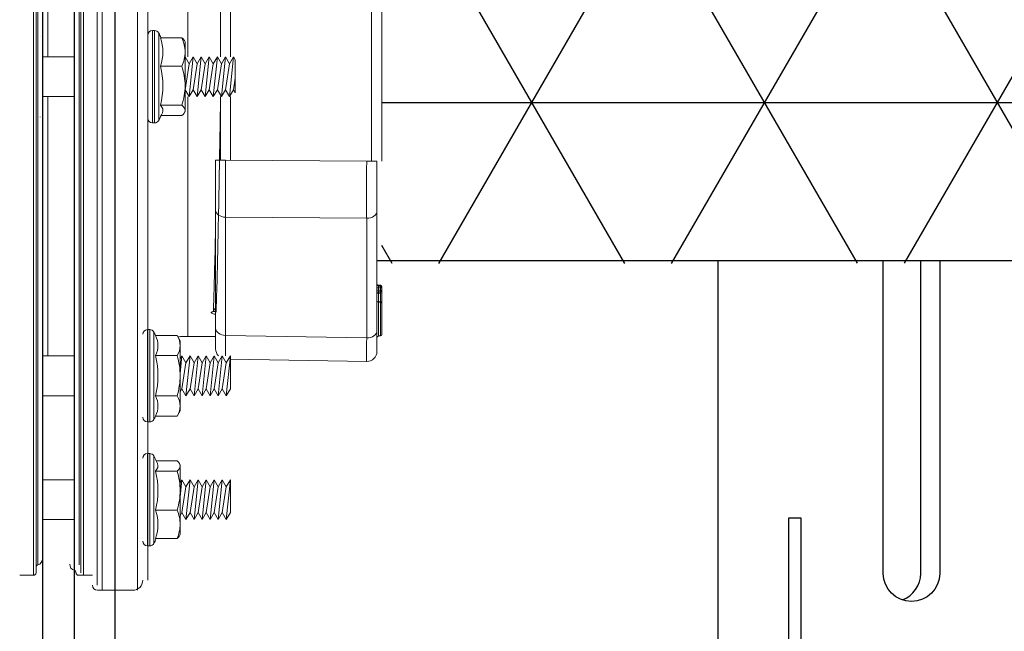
# Model space of a CAD drawing. Extents: x -169 to 6736, y -208 to 3022.
# Tile 208 of 256: x 1503.06 to 1509.16, y 925.46 to 929.26. Entities that reach past the tile are written whole.
import ezdxf

# ---------------------------------------------------------------- set-up
doc = ezdxf.new("R2010")
doc.units = 0
doc.header["$MEASUREMENT"] = 0
doc.header["$PDSIZE"] = 1
doc.layers.get('0').update_dxf_attribs({"color": 255, "linetype": 'CONTINUOUS'})
doc.layers.get('DEFPOINTS').update_dxf_attribs({"linetype": 'CONTINUOUS'})
for name, color, linetype in [('DIM', 3, 'CONTINUOUS'), ('FRP-2-HATCH', 1, 'CONTINUOUS'), ('FRP-SUMP', 2, 'CONTINUOUS'), ('GALV-2-PIPE', 3, 'CONTINUOUS'), ('PEAGRAVEL-HATCH', 3, 'CONTINUOUS'), ('PROBE', 2, 'CONTINUOUS')]:
    doc.layers.add(name, color=color, linetype=linetype)
doc.styles.add('SIMPLEX', font='simplex')
doc.dimstyles.new('DIM64', dxfattribs={"dimscale": 64, "dimtxt": 0.09375, "dimasz": 0.09375, "dimexe": 0.0625, "dimexo": 0.0625, "dimgap": 0.046875, "dimtad": 1, "dimdec": 4, "dimzin": 3, "dimdsep": 46, "dimlunit": 4, "dimtxsty": 'SIMPLEX', "dimcen": 0, "dimclrd": 256, "dimclre": 256, "dimclrt": 256, "dimadec": 0, "dimazin": 0, "dimtfac": 1, "dimtdec": 4, "dimtmove": 0, "dimatfit": 3, "dimfxl": 1, "dimfrac": 2, "dimtolj": 1, "dimtzin": 0, "dimarcsym": 0})

# ---------------------------------------------------------------- blocks, each defined once
blk = doc.blocks.new('*D109')
at = {"layer": 'DEFPOINTS', "color": 0, "transparency": 16777216}
for p in [(1368.5861, 978.296), (2031.8114, 978.0147), (1368.5861, 700.5233)]:
    blk.add_point(p, dxfattribs=at)
at = {"layer": 'DIM', "lineweight": -2, "transparency": 16777216}
for p, q in [((1368.5861, 974.296), (1368.5861, 696.5233)), ((2031.8114, 974.0147), (2031.8114, 696.5233)), ((2025.8114, 700.5233), (1374.5861, 700.5233))]:
    blk.add_line(p, q, dxfattribs=at)
at = {"layer": 'DIM', "transparency": 16777216}
for points in [[(1374.5861, 701.5233), (1374.5861, 699.5233), (1368.5861, 700.5233)], [(2025.8114, 701.5233), (2025.8114, 699.5233), (2031.8114, 700.5233)]]:
    blk.add_solid(points, dxfattribs=at)
at = {"layer": 'DIM', "transparency": 16777216, "insert": (1700.1988, 708.0947), "char_height": 6, "attachment_point": 5, "style": 'SIMPLEX'}
blk.add_mtext('\\A1;55\'-3 1/4" (F.V. TANK SLAB)', dxfattribs=at)
blk = doc.blocks.new('A$C18AC51C3')
at = {"linetype": 'Continuous', "lineweight": 18}
for p, q in [((-0.421, -5.551), (-0.421, 0.824)), ((-0.2022, -2.3635), (-0.2022, 0.824)), ((-0.4835, 0.7615), (-0.4835, -2.3635)), ((-0.171, 0.7927), (-0.171, -5.5198)), ((-0.0851, -2.3635), (-0.0851, 0.7302)), ((-0.0695, -5.4416), (-0.0695, 0.7146)), ((0.2086, -2.3635), (0.2086, 0.7146)), ((0.2243, 0.7302), (0.2243, -5.4573)), ((-0.0583, -5.3931), (-0.0583, 0.6661)), ((-0.0304, -5.3557), (-0.0304, 0.6287)), ((0.1696, 0.6287), (0.1696, -5.3557)), ((0.1975, -2.3635), (0.1975, 0.6661)), ((0.1364, -0.6311), (0.1364, -2.2397)), ((0.1676, -2.2399), (0.1676, -0.6312)), ((-0.7335, -0.751), (-0.7335, -2.2397)), ((-1.9355, -2.8884), (-1.9355, -1.8386)), ((-1.8719, -1.8386), (-1.8719, -2.8884)), ((-0.9969, -2.2398), (-0.9969, -1.845)), ((-0.9355, -1.845), (-0.9355, -2.2398)), ((-0.5628, -2.122), (-0.6961, -2.122)), ((-0.552, -2.3635), (-0.552, -2.0923)), ((-0.5264, -2.077), (-0.5264, -2.65)), ((-0.5125, -2.077), (-0.5264, -2.077)), ((-0.5125, -2.077), (-0.5125, -2.3635)), ((-0.0304, -2.1135), (-0.0304, -2.1138)), ((0.1833, -2.1138), (0.1833, -2.1135)), ((-0.711, -2.1394), (-0.7155, -2.147)), ((-0.7155, -2.147), (-0.7155, -2.2104)), ((-1.0265, -2.2588), (-1.0155, -2.2398)), ((-1.0265, -2.2588), (-1.0265, -2.463)), ((-1.0265, -2.463), (-1.0265, -2.2588)), ((-1.0155, -2.2398), (-0.9905, -2.4873)), ((-1.0155, -2.2398), (-0.9905, -2.2831)), ((-0.9905, -2.2831), (-0.9655, -2.2398)), ((-0.9655, -2.2398), (-0.9405, -2.4873)), ((-0.9655, -2.2398), (-0.9405, -2.2831)), ((-0.9405, -2.2831), (-0.9155, -2.2398)), ((-0.9155, -2.2398), (-0.8905, -2.4873)), ((-0.9155, -2.2398), (-0.8905, -2.2831)), ((-0.8905, -2.2831), (-0.8655, -2.2398)), ((-0.8655, -2.2398), (-0.8405, -2.4873)), ((-0.8655, -2.2398), (-0.8405, -2.2831)), ((-0.8405, -2.2831), (-0.8155, -2.2398)), ((-0.8155, -2.2398), (-0.7905, -2.4873)), ((-0.8155, -2.2398), (-0.7905, -2.2831)), ((-0.7905, -2.2831), (-0.7655, -2.2398)), ((-0.7655, -2.2398), (-0.7405, -2.4873)), ((-0.7655, -2.2398), (-0.7405, -2.2831)), ((-0.7405, -2.2831), (-0.7155, -2.2398)), ((-0.7155, -2.2104), (-0.7155, -2.4196)), ((-0.7155, -2.2398), (-0.7155, -2.2399)), ((-0.7155, -2.2398), (-0.7155, -2.2398)), ((0.1696, -2.2398), (-0.0304, -2.2398)), ((-0.9905, -2.2831), (-0.9655, -2.444)), ((-0.9405, -2.2831), (-0.9155, -2.444)), ((-0.8905, -2.2831), (-0.8655, -2.444)), ((-0.8405, -2.2831), (-0.8155, -2.444)), ((-0.7905, -2.2831), (-0.7655, -2.444)), ((-0.7405, -2.2831), (-0.7155, -2.444)), ((-0.5628, -2.2988), (-0.6961, -2.2988)), ((-1.0265, -2.3732), (-1.0155, -2.444)), ((-0.552, -2.6347), (-0.552, -2.3635)), ((-0.5125, -2.3635), (-0.5125, -2.65)), ((-0.4835, -2.3635), (-0.4835, -5.4885)), ((-0.2022, -5.551), (-0.2022, -2.3635)), ((-0.0851, -5.4573), (-0.0851, -2.3635)), ((0.1975, -5.3931), (0.1975, -2.3635)), ((0.2086, -5.4416), (0.2086, -2.3635)), ((-0.7155, -2.4196), (-0.7155, -2.5726)), ((-1.0265, -2.463), (-1.0155, -2.444)), ((-1.0155, -2.444), (-0.9905, -2.4873)), ((-0.9969, -2.8821), (-0.9969, -2.4873)), ((-0.9905, -2.4873), (-0.9655, -2.444)), ((-0.9655, -2.444), (-0.9405, -2.4873)), ((-0.9405, -2.4873), (-0.9155, -2.444)), ((-0.9355, -2.4873), (-0.9355, -2.8821)), ((-0.9155, -2.444), (-0.8905, -2.4873)), ((-0.8905, -2.4873), (-0.8655, -2.444)), ((-0.8655, -2.444), (-0.8405, -2.4873)), ((-0.8405, -2.4873), (-0.8155, -2.444)), ((-0.8155, -2.444), (-0.7905, -2.4873)), ((-0.7905, -2.4873), (-0.7655, -2.444)), ((-0.7655, -2.444), (-0.7405, -2.4873)), ((-0.7405, -2.4873), (-0.7155, -2.444)), ((-0.7335, -2.4874), (-0.7335, -3.976)), ((-0.7155, -2.444), (-0.7155, -2.444)), ((-0.0304, -2.4873), (0.1696, -2.4873)), ((0.1364, -2.4873), (0.1364, -4.0959)), ((0.1676, -4.0959), (0.1676, -2.4871)), ((-0.5628, -2.5403), (-0.6961, -2.5403)), ((-0.7155, -2.58), (-0.7155, -2.5726)), ((-0.7155, -2.58), (-0.711, -2.5877)), ((-0.5669, -2.605), (-0.6961, -2.605)), ((-0.0304, -2.6132), (-0.0304, -2.6136)), ((0.1833, -2.6136), (0.1833, -2.6132)), ((-0.5264, -2.65), (-0.5125, -2.65)), ((-1.9051, -2.8884), (-1.8415, -2.8884)), ((-1.9051, -3.1977), (-1.9051, -2.8884)), ((-1.8415, -2.8884), (-0.9665, -2.8821)), ((-0.9051, -2.8821), (-0.9665, -2.8821)), ((-0.9051, -2.8821), (-0.9051, -3.1914)), ((-1.9051, -3.94), (-1.9051, -3.1977)), ((-0.9665, -3.2356), (-1.8415, -3.2419)), ((-0.9665, -3.9689), (-0.9665, -3.2356)), ((-0.9051, -3.1914), (-0.9051, -3.9247)), ((-1.8415, -3.2419), (-1.8415, -3.9842)), ((-1.9267, -3.658), (-1.9268, -3.6635)), ((-1.9147, -3.6575), (-1.9146, -3.6631)), ((-1.9363, -3.6679), (-1.9347, -3.6679)), ((-1.9363, -3.6735), (-1.9363, -3.6679)), ((-1.9363, -3.6735), (-1.9267, -3.6735)), ((-1.9267, -3.6876), (-1.9363, -3.6876)), ((-1.9147, -3.6731), (-1.9051, -3.6731)), ((-1.9051, -3.688), (-1.9147, -3.688)), ((-1.9267, -3.761), (-1.9268, -3.7638)), ((-1.9145, -3.7633), (-1.9147, -3.7603)), ((-1.9083, -3.7607), (-1.9147, -3.7603)), ((-1.9051, -4.0681), (-1.9051, -3.94)), ((-0.9051, -3.9247), (-0.9051, -4.0529)), ((-0.5216, -3.9484), (-0.5216, -4.2197)), ((-0.496, -3.9332), (-0.496, -4.5062)), ((-0.4821, -3.9332), (-0.496, -3.9332)), ((-0.4821, -4.2197), (-0.4821, -3.9332)), ((-1.8415, -3.9842), (-0.9665, -3.9689)), ((-0.9051, -3.976), (-0.7031, -3.976)), ((-0.6657, -3.9697), (-0.6851, -4.0032)), ((-0.6851, -4.0032), (-0.6851, -4.0322)), ((-0.5324, -3.9697), (-0.6657, -3.9697)), ((-0.6851, -4.0322), (-0.6851, -4.2197)), ((-0.9961, -4.1159), (-1.8415, -4.1306)), ((-0.9961, -4.0959), (-0.9711, -4.1392)), ((-0.9961, -4.3001), (-0.9961, -4.0959)), ((-0.9961, -4.0959), (-0.9711, -4.3434)), ((-0.9961, -4.0959), (-0.9961, -4.3001)), ((-0.9711, -4.1392), (-0.9461, -4.0959)), ((-0.9711, -4.1392), (-0.9461, -4.3001)), ((-0.9461, -4.0959), (-0.9211, -4.1392)), ((-0.9461, -4.0959), (-0.9211, -4.3434)), ((-0.9211, -4.1392), (-0.8961, -4.0959)), ((-0.9211, -4.1392), (-0.8961, -4.3001)), ((-0.8961, -4.0959), (-0.8711, -4.1392)), ((-0.8961, -4.0959), (-0.8711, -4.3434)), ((-0.8711, -4.1392), (-0.8461, -4.0959)), ((-0.8711, -4.1392), (-0.8461, -4.3001)), ((-0.8461, -4.0959), (-0.8211, -4.1392)), ((-0.8461, -4.0959), (-0.8211, -4.3434)), ((-0.8211, -4.1392), (-0.7961, -4.0959)), ((-0.8211, -4.1392), (-0.7961, -4.3001)), ((-0.7961, -4.0959), (-0.7711, -4.1392)), ((-0.7961, -4.0959), (-0.7711, -4.3434)), ((-0.7711, -4.1392), (-0.7461, -4.0959)), ((-0.7711, -4.1392), (-0.7461, -4.3001)), ((-0.7461, -4.0959), (-0.7211, -4.1392)), ((-0.7461, -4.0959), (-0.7211, -4.3434)), ((-0.7211, -4.1392), (-0.6961, -4.0959)), ((-0.7211, -4.1392), (-0.6961, -4.3001)), ((-0.6961, -4.0959), (-0.6851, -4.115)), ((-0.6961, -4.0959), (-0.6851, -4.2049)), ((-0.5324, -4.0947), (-0.6657, -4.0947)), ((0.1696, -4.0959), (-0.0304, -4.0959)), ((-0.6851, -4.2197), (-0.6851, -4.4072)), ((-0.5216, -4.2197), (-0.5216, -4.4909)), ((-0.4821, -4.5062), (-0.4821, -4.2197)), ((-0.9961, -4.3001), (-0.9711, -4.3434)), ((-0.9711, -4.3434), (-0.9461, -4.3001)), ((-0.9461, -4.3001), (-0.9211, -4.3434)), ((-0.9211, -4.3434), (-0.8961, -4.3001)), ((-0.8961, -4.3001), (-0.8711, -4.3434)), ((-0.8711, -4.3434), (-0.8461, -4.3001)), ((-0.8461, -4.3001), (-0.8211, -4.3434)), ((-0.8211, -4.3434), (-0.7961, -4.3001)), ((-0.7961, -4.3001), (-0.7711, -4.3434)), ((-0.7711, -4.3434), (-0.7461, -4.3001)), ((-0.7461, -4.3001), (-0.7211, -4.3434)), ((-0.7211, -4.3434), (-0.6961, -4.3001)), ((-0.6961, -4.3001), (-0.6851, -4.3192)), ((-0.5324, -4.3447), (-0.6657, -4.3447)), ((-0.0304, -4.3434), (0.1696, -4.3434)), ((-0.6851, -4.4362), (-0.6851, -4.4072)), ((-0.6851, -4.4362), (-0.6657, -4.4697)), ((-0.5324, -4.4697), (-0.6657, -4.4697)), ((-0.496, -4.5062), (-0.4821, -4.5062)), ((-0.5365, -4.747), (-0.6657, -4.747)), ((-0.5216, -4.7173), (-0.5216, -4.9885)), ((-0.496, -5.275), (-0.496, -4.702)), ((-0.4821, -4.702), (-0.496, -4.702)), ((-0.4821, -4.9885), (-0.4821, -4.702)), ((-0.6806, -4.7644), (-0.6851, -4.772)), ((-0.6851, -4.7794), (-0.6851, -4.772)), ((-0.6851, -4.7794), (-0.6851, -4.9325)), ((-0.5324, -4.8117), (-0.6657, -4.8117)), ((-0.9961, -4.8648), (-0.9711, -4.9081)), ((-0.9961, -4.8648), (-0.9961, -5.069)), ((-0.9961, -5.069), (-0.9961, -4.8648)), ((-0.9961, -4.8648), (-0.9711, -5.1123)), ((-0.9711, -4.9081), (-0.9461, -4.8648)), ((-0.9461, -4.8648), (-0.9211, -4.9081)), ((-0.9461, -4.8648), (-0.9211, -5.1123)), ((-0.9211, -4.9081), (-0.8961, -4.8648)), ((-0.8961, -4.8648), (-0.8711, -4.9081)), ((-0.8961, -4.8648), (-0.8711, -5.1123)), ((-0.8711, -4.9081), (-0.8461, -4.8648)), ((-0.8461, -4.8648), (-0.8211, -4.9081)), ((-0.8461, -4.8648), (-0.8211, -5.1123)), ((-0.8211, -4.9081), (-0.7961, -4.8648)), ((-0.7961, -4.8648), (-0.7711, -4.9081)), ((-0.7961, -4.8648), (-0.7711, -5.1123)), ((-0.7711, -4.9081), (-0.7461, -4.8648)), ((-0.7461, -4.8648), (-0.7211, -4.9081)), ((-0.7461, -4.8648), (-0.7211, -5.1123)), ((-0.7211, -4.9081), (-0.6961, -4.8648)), ((-0.6961, -4.8648), (-0.6851, -4.8838)), ((-0.6961, -4.8648), (-0.6851, -4.9738)), ((0.1696, -4.8648), (-0.0304, -4.8648)), ((-0.9711, -4.9081), (-0.9461, -5.069)), ((-0.9211, -4.9081), (-0.8961, -5.069)), ((-0.8711, -4.9081), (-0.8461, -5.069)), ((-0.8211, -4.9081), (-0.7961, -5.069)), ((-0.7711, -4.9081), (-0.7461, -5.069)), ((-0.7211, -4.9081), (-0.6961, -5.069)), ((-0.6851, -4.9325), (-0.6851, -5.1416)), ((-0.5216, -4.9885), (-0.5216, -5.2597)), ((-0.4821, -5.275), (-0.4821, -4.9885)), ((-0.5324, -5.0532), (-0.6657, -5.0532)), ((-0.9961, -5.069), (-0.9711, -5.1123)), ((-0.9711, -5.1123), (-0.9461, -5.069)), ((-0.9461, -5.069), (-0.9211, -5.1123)), ((-0.9211, -5.1123), (-0.8961, -5.069)), ((-0.8961, -5.069), (-0.8711, -5.1123)), ((-0.8711, -5.1123), (-0.8461, -5.069)), ((-0.8461, -5.069), (-0.8211, -5.1123)), ((-0.8211, -5.1123), (-0.7961, -5.069)), ((-0.7961, -5.069), (-0.7711, -5.1123)), ((-0.7711, -5.1123), (-0.7461, -5.069)), ((-0.7461, -5.069), (-0.7211, -5.1123)), ((-0.7211, -5.1123), (-0.6961, -5.069)), ((-0.6961, -5.069), (-0.6851, -5.088)), ((-0.0304, -5.1123), (0.1696, -5.1123)), ((-0.6851, -5.1416), (-0.6851, -5.205)), ((-0.6851, -5.205), (-0.6806, -5.2127)), ((-0.5324, -5.23), (-0.6657, -5.23)), ((-0.496, -5.275), (-0.4821, -5.275)), ((-0.1406, -5.4573), (-0.0547, -5.4573)), ((0.2243, -5.4573), (0.3101, -5.4573)), ((-0.3906, -5.551), (-0.1718, -5.551))]:
    blk.add_line(p, q, dxfattribs=at)
for centre, radius, start, end in [((-0.0472, -2.3635), 0.573, 151.74831, 155.07567), ((-0.5264, -2.106), 0.029, 90, 151.74831), ((-0.5125, -2.106), 0.029, 0, 90), ((-0.0472, -2.3635), 0.573, 203.02698, 208.25169), ((-0.5125, -2.621), 0.029, 270, 0), ((-0.5264, -2.621), 0.029, 208.25169, 270), ((-1.9263, -3.6679), 0.01, 91.98579, 180), ((-1.9151, -3.6475), 0.01, 271.98579, 0), ((-1.9151, -3.6531), 0.01, 271.98579, 0), ((-1.9151, -3.708), 0.01, 0, 87.98579), ((-0.0168, -4.2197), 0.573, 151.74831, 154.13276), ((-0.496, -3.9622), 0.029, 90, 151.74831), ((-0.4821, -3.9622), 0.029, 0, 90), ((-1.8426, -4.0681), 0.0625, 180, 271), ((-0.9676, -4.0529), 0.0625, 316.43596, 0), ((-0.0168, -4.2197), 0.5305, 166.37249, 193.62751), ((-0.0168, -4.2197), 0.573, 205.86724, 208.25169), ((-0.496, -4.4772), 0.029, 208.25169, 270), ((-0.4821, -4.4772), 0.029, 270, 0), ((-0.0168, -4.9885), 0.573, 151.74831, 156.97302), ((-0.496, -4.731), 0.029, 90, 151.74831), ((-0.4821, -4.731), 0.029, 0, 90), ((-0.0168, -4.9885), 0.573, 204.92433, 208.25169), ((-0.4821, -5.246), 0.029, 270, 0), ((-0.496, -5.246), 0.029, 208.25169, 270), ((0.2086, -5.3557), 0.0391, 180, 253.39845), ((-0.0391, -5.3892), 0.0391, 286.60155, 0), ((-0.3906, -5.4885), 0.0625, 180, 270), ((-0.0547, -5.4416), 0.0156, 270, 0), ((0.2243, -5.4416), 0.0156, 180, 270), ((-0.1718, -5.5198), 0.0312, 270, 0)]:
    blk.add_arc(centre, radius, start, end, dxfattribs=at)
at = {"linetype": 'Continuous', "lineweight": 18, "extrusion": (0, 0, -1)}
for centre, radius, start, end in [((1.9263, -3.6735), 0.01, 0, 88.01421), ((1.9263, -3.6876), 0.01, 272.01421, 0), ((0.7031, -4.226), 0.25, 90, 97.46014), ((0.0234, -5.4416), 0.0156, 0, 73.39845), ((-0.193, -5.4081), 0.0156, 106.60155, 180)]:
    blk.add_arc(centre, radius, start, end, dxfattribs=at)
at = {"linetype": 'Continuous', "lineweight": 18}
for centre, major_axis, ratio, start_param, end_param in [((-0.0472, -2.2104), (-0.5305, 0), 0.707107, 6.04534, 6.52103), ((-0.0472, -2.4196), (0.5305, 0), 0.965926, 2.903748, 3.379438), ((-0.0472, -2.5726), (0.5305, 0), 0.258819, 2.903748, 3.251159), ((-1.8426, -2.8883), (-0.0005, 0.5), 0.002181, 3.927005, 4.712277), ((-0.9676, -2.882), (-0.0005, 0.5), 0.002181, 3.927005, 4.712277), ((-1.8426, -3.1977), (-0.0625, 0), 0.707107, 0, 1.58825), ((-0.9676, -3.1914), (-0.0625, 0), 0.707107, 1.58825, 3.141593), ((-1.9263, -3.7046), (0.01, 0), 0.149508, 3.141593, 4.677431), ((-1.9263, -3.6735), (-0.00035, 0.00999), 0.034893, 0, 1.569587), ((-1.9263, -3.6876), (0.00035, 0.00999), 0.034892, 1.572023, 3.141593), ((-1.9151, -3.708), (-0.00035, -0.00999), 0.03002, 1.721924, 3.141593), ((-1.9151, -3.708), (-0.01, 0), 0.149508, 3.141593, 4.677431), ((-1.9263, -3.7595), (0.01, 0), 0.149508, 3.141593, 4.677431), ((-1.9263, -3.7737), (-0.01, 0), 0.999995, 4.74607, 6.283174), ((-1.9151, -3.7533), (0.01, 0), 0.999999, 4.746076, 6.278231), ((-0.8772, -3.8111), (0.0156, 0.0006), 0.906378, 3.629981, 4.677234), ((-1.9263, -3.9623), (0.01, 0), 0.999985, 3.145494, 4.677103), ((-1.8426, -3.94), (-0.0625, 0), 0.707107, 0, 1.58825), ((-0.9676, -3.9247), (-0.0625, 0), 0.707107, 1.58825, 3.141593), ((-1.9151, -3.9827), (0.01, 0), 1, 6.283164, 7.818764), ((-1.8426, -3.6306), (-0.0011, 0.5001), 0.000903, 3.141606, 3.926878), ((-0.9676, -3.6153), (-0.0011, 0.5001), 0.000903, 3.421191, 3.926878), ((-0.0168, -4.0322), (-0.5305, 0), 0.5, 6.04534, 6.52103), ((-0.0168, -4.4072), (0.5305, 0), 0.5, 2.903748, 3.379438), ((-0.0168, -4.9325), (-0.5305, 0), 0.965926, 6.04534, 6.52103), ((-0.0168, -4.7794), (-0.5305, 0), 0.258819, 6.173619, 6.52103), ((-0.0168, -5.1416), (0.5305, 0), 0.707107, 2.903748, 3.379438)]:
    blk.add_ellipse(centre, major_axis=major_axis, ratio=ratio, start_param=start_param, end_param=end_param, dxfattribs=at)
for points, degree in [([(-0.6961, -2.122), (-0.7079, -2.1508), (-0.7155, -2.1805), (-0.7155, -2.2104)], 3), ([(-0.711, -2.1394), (-0.7076, -2.1335), (-0.7025, -2.1278), (-0.6961, -2.122)], 3), ([(-0.7155, -2.2104), (-0.7155, -2.2404), (-0.7078, -2.2702), (-0.6961, -2.2988)], 3), ([(-0.6961, -2.2988), (-0.7079, -2.3383), (-0.7155, -2.3784), (-0.7155, -2.4196)], 3), ([(-0.7155, -2.4196), (-0.7155, -2.4605), (-0.7079, -2.5009), (-0.6961, -2.5403)], 3), ([(-0.6961, -2.5403), (-0.7079, -2.5509), (-0.7155, -2.5616), (-0.7155, -2.5726)], 3), ([(-0.7155, -2.5726), (-0.7155, -2.5836), (-0.7079, -2.5944), (-0.6961, -2.605)], 3), ([(-1.9267, -3.658), (-1.9227, -3.6578), (-1.9187, -3.6577), (-1.9147, -3.6575)], 3), ([(-1.9267, -3.6635), (-1.9227, -3.6633), (-1.9187, -3.6632), (-1.9147, -3.6631)], 3), ([(-1.9363, -3.6876), (-1.9363, -3.6829), (-1.9363, -3.6782), (-1.9363, -3.6735)], 3), ([(-1.9147, -3.6731), (-1.9187, -3.6732), (-1.9227, -3.6733), (-1.9267, -3.6735)], 3), ([(-1.9267, -3.6735), (-1.9267, -3.6782), (-1.9267, -3.6829), (-1.9267, -3.6876)], 3), ([(-1.9267, -3.6876), (-1.9227, -3.6878), (-1.9187, -3.6879), (-1.9147, -3.688)], 3), ([(-1.9147, -3.698), (-1.9187, -3.6979), (-1.9227, -3.6978), (-1.9267, -3.6976)], 3), ([(-1.9267, -3.7061), (-1.9267, -3.7244), (-1.9267, -3.7427), (-1.9267, -3.761)], 3), ([(-1.9147, -3.7065), (-1.9187, -3.7064), (-1.9227, -3.7063), (-1.9267, -3.7061)], 3), ([(-1.9147, -3.688), (-1.9147, -3.683), (-1.9147, -3.6781), (-1.9147, -3.6731)], 3), ([(-1.9147, -3.7603), (-1.9147, -3.7423), (-1.9147, -3.7244), (-1.9147, -3.7065)], 3), ([(-1.9146, -3.7633), (-1.9267, -3.7637)], 1), ([(-0.9051, -3.7957), (-0.9003, -3.8032), (-0.8955, -3.8108), (-0.8908, -3.8183)], 3), ([(-1.9267, -3.9723), (-1.9146, -3.9727)], 1), ([(-0.6657, -3.9697), (-0.6775, -3.9901), (-0.6851, -4.0109), (-0.6851, -4.0322)], 3), ([(-0.6851, -4.0322), (-0.6851, -4.0534), (-0.6775, -4.0743), (-0.6657, -4.0947)], 3), ([(-0.6657, -4.0947), (-0.6775, -4.1354), (-0.6851, -4.1774), (-0.6851, -4.2197)], 3), ([(-0.6851, -4.2197), (-0.6851, -4.262), (-0.6774, -4.3042), (-0.6657, -4.3447)], 3), ([(-0.6657, -4.3447), (-0.6775, -4.3651), (-0.6851, -4.3859), (-0.6851, -4.4072)], 3), ([(-0.6851, -4.4072), (-0.6851, -4.4284), (-0.6775, -4.4493), (-0.6657, -4.4697)], 3), ([(-0.6657, -4.747), (-0.6775, -4.7576), (-0.6851, -4.7684), (-0.6851, -4.7794)], 3), ([(-0.6851, -4.7794), (-0.6851, -4.7904), (-0.6775, -4.8012), (-0.6657, -4.8117)], 3), ([(-0.6657, -4.8117), (-0.6775, -4.8513), (-0.6851, -4.8913), (-0.6851, -4.9325)], 3), ([(-0.6851, -4.9325), (-0.6851, -4.9735), (-0.6775, -5.0138), (-0.6657, -5.0532)], 3), ([(-0.6657, -5.0532), (-0.6775, -5.082), (-0.6851, -5.1117), (-0.6851, -5.1416)], 3), ([(-0.6851, -5.1416), (-0.6851, -5.1715), (-0.6774, -5.2014), (-0.6657, -5.23)], 3), ([(-0.6657, -5.23), (-0.6721, -5.2243), (-0.6773, -5.2185), (-0.6806, -5.2126)], 3)]:
    blk.add_open_spline(points, degree=degree, dxfattribs=at)
for points, knots in [([(-0.9355, -2.501), (-0.9341, -2.585), (-0.9327, -2.6688), (-0.9274, -2.9822), (-0.9233, -3.2027), (-0.9175, -3.4802), (-0.9155, -3.5654), (-0.9115, -3.7117), (-0.9096, -3.7741), (-0.9076, -3.8253)], [0, 0, 0, 0, 0.148937, 0.148937, 0.574468, 0.574468, 0.787234, 0.787234, 1, 1, 1, 1]), ([(-0.8908, -3.8183), (-0.8927, -3.7679), (-0.8946, -3.7065), (-0.8986, -3.5629), (-0.9006, -3.4795), (-0.9033, -3.3481), (-0.9042, -3.3057), (-0.9051, -3.2618)], [0, 0, 0, 0, 0.408423, 0.408423, 0.816846, 0.816846, 1, 1, 1, 1]), ([(-1.9147, -3.6631), (-1.9147, -3.6631), (-1.9146, -3.6633), (-1.9146, -3.664), (-1.9146, -3.6645), (-1.9146, -3.6659), (-1.9146, -3.6668), (-1.9146, -3.6687), (-1.9146, -3.6698), (-1.9147, -3.6716), (-1.9147, -3.6723), (-1.9147, -3.6731)], [0, 0, 0, 0, 0.215129, 0.215129, 0.430072, 0.430072, 0.644811, 0.644811, 0.859592, 0.859592, 1, 1, 1, 1]), ([(-1.9363, -3.6876), (-1.9363, -3.6876), (-1.9363, -3.6876), (-1.9363, -3.6878), (-1.9363, -3.6884), (-1.9363, -3.6902), (-1.9363, -3.6914), (-1.9363, -3.6944), (-1.9363, -3.6963), (-1.9363, -3.7002), (-1.9363, -3.7024), (-1.9363, -3.7046)], [0, 0, 0, 0, 0.049805, 0.049805, 0.287272, 0.287272, 0.524768, 0.524768, 0.762389, 0.762389, 1, 1, 1, 1]), ([(-1.9363, -3.7595), (-1.9363, -3.7529), (-1.9363, -3.7463), (-1.9363, -3.728), (-1.9363, -3.7163), (-1.9363, -3.7046)], [0, 0, 0, 0, 0.360265, 0.360265, 1, 1, 1, 1]), ([(-1.9267, -3.6976), (-1.9267, -3.6976), (-1.9267, -3.6976), (-1.9267, -3.6977), (-1.9267, -3.698), (-1.9268, -3.6989), (-1.9268, -3.6995), (-1.9268, -3.701), (-1.9268, -3.7019), (-1.9267, -3.7039), (-1.9267, -3.705), (-1.9267, -3.7061)], [0, 0, 0, 0, 0.049841, 0.049841, 0.287351, 0.287351, 0.524752, 0.524752, 0.762297, 0.762297, 1, 1, 1, 1]), ([(-1.9147, -3.688), (-1.9147, -3.6892), (-1.9146, -3.6903), (-1.9146, -3.6924), (-1.9146, -3.6934), (-1.9146, -3.6952), (-1.9146, -3.6959), (-1.9146, -3.6971), (-1.9146, -3.6976), (-1.9147, -3.698), (-1.9147, -3.698), (-1.9147, -3.698)], [0, 0, 0, 0, 0.215131, 0.215131, 0.430074, 0.430074, 0.64481, 0.64481, 0.859588, 0.859588, 1, 1, 1, 1]), ([(-1.9363, -3.7736), (-1.9363, -3.7725), (-1.9363, -3.7712), (-1.9363, -3.7679), (-1.9363, -3.7656), (-1.9363, -3.7621), (-1.9363, -3.7608), (-1.9363, -3.7595)], [0, 0, 0, 0, 0.280633, 0.280633, 0.737279, 0.737279, 1, 1, 1, 1]), ([(-1.9363, -3.9623), (-1.9363, -3.9623), (-1.9363, -3.9622), (-1.9363, -3.9613), (-1.9363, -3.9599), (-1.9363, -3.9548), (-1.9363, -3.9512), (-1.9363, -3.9408), (-1.9363, -3.9333), (-1.9363, -3.9143), (-1.9363, -3.9018), (-1.9363, -3.8721), (-1.9363, -3.8542), (-1.9363, -3.8271), (-1.9363, -3.8172), (-1.9363, -3.8008), (-1.9363, -3.7938), (-1.9363, -3.784), (-1.9363, -3.7805), (-1.9363, -3.7756), (-1.9363, -3.7741), (-1.9363, -3.7737), (-1.9363, -3.7737), (-1.9363, -3.7737)], [0, 0, 0, 0, 0.028827, 0.028827, 0.100222, 0.100222, 0.171982, 0.171982, 0.277238, 0.277238, 0.428331, 0.428331, 0.635073, 0.635073, 0.754937, 0.754937, 0.854957, 0.854957, 0.922742, 0.922742, 0.991215, 0.991215, 1, 1, 1, 1]), ([(-1.9267, -3.761), (-1.9254, -3.7609), (-1.9241, -3.7608), (-1.9201, -3.7606), (-1.9174, -3.7604), (-1.9147, -3.7603)], [0, 0, 0, 0, 0.32112, 0.32112, 1, 1, 1, 1]), ([(-1.9266, -3.7637), (-1.9266, -3.7637), (-1.9266, -3.7637), (-1.9266, -3.7642), (-1.9267, -3.766), (-1.9267, -3.772), (-1.9267, -3.776), (-1.9267, -3.7873), (-1.9267, -3.7952), (-1.9267, -3.8134), (-1.9267, -3.8243), (-1.9267, -3.8536), (-1.9267, -3.8727), (-1.9267, -3.9046), (-1.9267, -3.9181), (-1.9267, -3.939), (-1.9267, -3.9473), (-1.9267, -3.9591), (-1.9267, -3.9635), (-1.9267, -3.9694), (-1.9267, -3.9712), (-1.9267, -3.9721), (-1.9267, -3.9722), (-1.9267, -3.9723)], [0, 0, 0, 0, 0.011435, 0.011435, 0.086098, 0.086098, 0.157887, 0.157887, 0.258489, 0.258489, 0.376567, 0.376567, 0.573485, 0.573485, 0.719954, 0.719954, 0.824959, 0.824959, 0.900855, 0.900855, 0.976116, 0.976116, 1, 1, 1, 1]), ([(-1.9147, -3.9726), (-1.9147, -3.9725), (-1.9147, -3.9698), (-1.9147, -3.9479), (-1.9147, -3.9161), (-1.9147, -3.8539), (-1.9147, -3.8212), (-1.9147, -3.7822), (-1.9147, -3.771), (-1.9147, -3.7643), (-1.9147, -3.7634), (-1.9147, -3.7634)], [0, 0, 0, 0, 0.119936, 0.119936, 0.447512, 0.447512, 0.775088, 0.775088, 0.938876, 0.938876, 1, 1, 1, 1]), ([(-0.905, -3.8198), (-0.9028, -3.8203), (-0.9007, -3.8206), (-0.8966, -3.8209), (-0.8947, -3.8209), (-0.8925, -3.8204), (-0.8919, -3.8201), (-0.8912, -3.8196), (-0.8911, -3.8194), (-0.8908, -3.8189), (-0.8908, -3.8186), (-0.8908, -3.8183)], [0, 0, 0, 0, 0.320356, 0.320356, 0.652889, 0.652889, 0.821198, 0.821198, 0.904308, 0.904308, 1, 1, 1, 1]), ([(-0.8772, -3.8253), (-0.8772, -3.8259), (-0.8773, -3.8265), (-0.8781, -3.8286), (-0.8794, -3.8301), (-0.8834, -3.833), (-0.8865, -3.8343), (-0.8937, -3.8365), (-0.898, -3.8373), (-0.9033, -3.8379), (-0.9042, -3.838), (-0.905, -3.8381)], [0, 0, 0, 0, 0.096821, 0.096821, 0.342602, 0.342602, 0.631271, 0.631271, 0.942302, 0.942302, 1, 1, 1, 1])]:
    blk.add_open_spline(points, degree=3, knots=knots, dxfattribs=at)

msp = doc.modelspace()

# ---------------------------------------------------------------- hatches: boundary and pattern name
at = {"layer": 'FRP-2-HATCH', "linetype": 'Continuous'}
h = msp.add_hatch(dxfattribs=at)
h.set_pattern_fill('NET3', color=256, scale=10, angle=180, style=0)
h.set_pattern_definition([(180, (1525.717, 3814.991), (-2e-16, -1.25), []), (240, (1525.717, 3814.991), (1.08253175, -0.625), []), (300, (1525.717, 3814.991), (1.08253175, 0.625), [])])
h.paths.add_polyline_path([(1505.30172, 927.74096), (1505.30172, 929.74096), (1521.7362, 929.75331), (1521.7362, 927.75331)])
at = {"layer": 'PEAGRAVEL-HATCH'}
h = msp.add_hatch(dxfattribs=at)
h.set_pattern_fill('AR-SAND', color=256, scale=7.5, style=0)
h.set_pattern_definition([(37.5, (1486.785, 921.773), (-0.4725, 14.451), [0, -11.4, 0, -12.75, 0, -12.1875]), (7.5, (1486.785, 921.773), (13.273, 21.166), [0, -6.15, 0, -10.275, 0, -3.9375]), (327.5, (1477.56, 921.773), (23.356, 0.0424), [0, -3.75, 0, -13.5, 0, -17.625]), (317.5, (1477.56, 921.773), (22.546, 6.583), [0, -1.875, 0, -8.85, 0, -10.125])])
edge = h.paths.add_edge_path()
edge.add_arc((1502.96073, 942.27096), 0.25, 270, 360)
edge.add_line((1503.21073, 942.27096), (1503.21073, 943.80737))
edge.add_line((1503.21073, 943.80737), (1503.07728, 943.80737))
edge.add_arc((1503.07728, 944.05737), 0.25, 180, 270, ccw=False)
edge.add_line((1502.82728, 944.05737), (1502.82728, 944.45572))
edge.add_line((1502.82728, 944.45572), (1502.09075, 945.77096))
edge.add_line((1502.09075, 945.77096), (1486.82413, 945.77096))
edge.add_line((1486.82413, 945.77096), (1486.82413, 921.77328))
edge.add_line((1486.82413, 921.77328), (1503.21073, 921.77328))
edge.add_line((1503.21073, 921.77328), (1503.21073, 922.77328))
edge.add_arc((1502.96073, 922.77328), 0.25, 0, 90)
edge.add_line((1502.96073, 923.02328), (1502.96073, 926.03839))
edge.add_line((1502.96073, 926.03839), (1502.46802, 926.03839))
edge.add_line((1502.46802, 926.03839), (1502.46802, 927.27589))
edge.add_line((1502.46802, 927.27589), (1501.44698, 927.27589))
edge.add_line((1501.44698, 927.27589), (1501.44698, 927.33776))
edge.add_line((1501.44698, 927.33776), (1501.38511, 927.33776))
edge.add_line((1501.38511, 927.33776), (1501.38511, 927.31796))
edge.add_line((1501.38511, 927.31796), (1500.89011, 927.31796))
edge.add_line((1500.89011, 927.31796), (1500.82823, 927.33776))
edge.add_line((1500.82823, 927.33776), (1500.82823, 927.27589))
edge.add_line((1500.82823, 927.27589), (1500.70448, 927.27589))
edge.add_line((1500.70448, 927.27589), (1500.70448, 927.33776))
edge.add_line((1500.70448, 927.33776), (1500.64261, 927.33776))
edge.add_line((1500.64261, 927.33776), (1500.64261, 927.31796))
edge.add_line((1500.64261, 927.31796), (1500.14761, 927.31796))
edge.add_line((1500.14761, 927.31796), (1500.08573, 927.33776))
edge.add_line((1500.08573, 927.33776), (1500.08573, 927.27589))
edge.add_line((1500.08573, 927.27589), (1499.96198, 927.27589))
edge.add_line((1499.96198, 927.27589), (1499.96198, 927.5962))
edge.add_line((1499.96198, 927.5962), (1489.54439, 927.5962))
edge.add_ellipse((1489.57437, 928.1912), major_axis=(0, -0.595), ratio=0.4792007, start_angle=180, end_angle=360, ccw=False)
edge.add_ellipse((1489.57437, 929.3812), major_axis=(0, -0.595), ratio=0.4792007, start_angle=-180, end_angle=0, ccw=False)
edge.add_line((1489.57437, 929.9762), (1499.96198, 929.9762))
edge.add_line((1499.96198, 929.9762), (1499.96198, 930.29651))
edge.add_line((1499.96198, 930.29651), (1500.09811, 930.29651))
edge.add_line((1500.09811, 930.29651), (1500.09811, 930.47011))
edge.add_arc((1500.12964, 930.4704), 0.03154, 90.524935, 180.524935, ccw=False)
edge.add_line((1500.12936, 930.50193), (1500.14798, 930.50193))
edge.add_arc((1500.14798, 930.51756), 0.01563, 269.998281, 347.402966)
edge.add_arc((1500.39511, 930.46233), 0.2376, 12.596713, 167.403307, ccw=False)
edge.add_arc((1500.64261, 930.51399), 0.01563, 179.401642, 294.702336)
edge.add_arc((1500.66057, 930.4704), 0.03154, 0.524935, 111.239353, ccw=False)
edge.add_line((1500.69211, 930.47068), (1500.69211, 930.29651))
edge.add_line((1500.69211, 930.29651), (1500.84061, 930.29651))
edge.add_line((1500.84061, 930.29651), (1500.84061, 930.47011))
edge.add_arc((1500.87215, 930.4704), 0.03154, 90.524935, 180.524935, ccw=False)
edge.add_line((1500.87186, 930.50193), (1500.89048, 930.50193))
edge.add_arc((1500.89048, 930.51756), 0.01563, 269.998281, 347.402966)
edge.add_arc((1501.13761, 930.46233), 0.2376, 12.596713, 167.403307, ccw=False)
edge.add_arc((1501.38511, 930.51399), 0.01562, 179.401642, 294.702336)
edge.add_arc((1501.40307, 930.4704), 0.03154, 0.524935, 111.239353, ccw=False)
edge.add_line((1501.43461, 930.47068), (1501.43461, 930.29651))
edge.add_line((1501.43461, 930.29651), (1502.46802, 930.29651))
edge.add_line((1502.46802, 930.29651), (1502.46802, 931.53401))
edge.add_line((1502.46802, 931.53401), (1502.96073, 931.53401))
edge.add_line((1502.96073, 931.53401), (1502.96073, 932.52282))
edge.add_line((1502.96073, 932.52282), (1502.34198, 932.52282))
edge.add_line((1502.34198, 932.52282), (1502.34198, 933.42001))
edge.add_line((1502.34198, 933.42001), (1502.21823, 933.42001))
edge.add_line((1502.21823, 933.42001), (1502.21823, 933.8329))
edge.add_line((1502.21823, 933.8329), (1501.70759, 933.8686))
edge.add_line((1501.70759, 933.8686), (1501.70759, 933.93048))
edge.add_line((1501.70759, 933.93048), (1501.64571, 933.93048))
edge.add_line((1501.64571, 933.93048), (1501.64571, 933.91464))
edge.add_line((1501.64571, 933.91464), (1501.15071, 933.91464))
edge.add_line((1501.15071, 933.91464), (1501.08884, 933.93048))
edge.add_line((1501.08884, 933.93048), (1501.08884, 933.8686))
edge.add_line((1501.08884, 933.8686), (1500.96509, 933.8686))
edge.add_line((1500.96509, 933.8686), (1500.96509, 934.26579))
edge.add_line((1500.96509, 934.26579), (1489.55488, 934.26579))
edge.add_ellipse((1489.57437, 934.51579), major_axis=(0, -0.25), ratio=0.4792007, start_angle=180, end_angle=360, ccw=False)
edge.add_ellipse((1489.57437, 935.01579), major_axis=(0, 0.25), ratio=0.4792007, start_angle=0, end_angle=180)
edge.add_ellipse((1489.57437, 935.01579), major_axis=(0, 0.25), ratio=0.4792007, start_angle=180, end_angle=360)
edge.add_line((1489.59386, 935.26579), (1500.96509, 935.26579))
edge.add_line((1500.96509, 935.26579), (1500.96509, 935.66298))
edge.add_line((1500.96509, 935.66298), (1501.10121, 935.66298))
edge.add_line((1501.10121, 935.66298), (1501.10121, 935.83262))
edge.add_arc((1501.13275, 935.8329), 0.03154, 90.525794, 180.525794, ccw=False)
edge.add_line((1501.13246, 935.86444), (1501.15171, 935.86444))
edge.add_arc((1501.15171, 935.87929), 0.01485, 270, 347.544043)
edge.add_arc((1501.39821, 935.82484), 0.2376, 12.455772, 167.544151, ccw=False)
edge.add_arc((1501.64505, 935.87536), 0.01485, 177.174659, 296.785729)
edge.add_arc((1501.66367, 935.8329), 0.03154, 0.525422, 112.222818, ccw=False)
edge.add_line((1501.69521, 935.83319), (1501.69521, 935.66211))
edge.add_line((1501.69521, 935.66211), (1502.21823, 935.69869))
edge.add_line((1502.21823, 935.69869), (1502.21823, 936.11157))
edge.add_line((1502.21823, 936.11157), (1502.34198, 936.11157))
edge.add_line((1502.34198, 936.11157), (1502.34198, 937.00876))
edge.add_line((1502.34198, 937.00876), (1502.96073, 937.00876))
edge.add_line((1502.96073, 937.00876), (1502.96073, 942.02096))

# ---------------------------------------------------------------- linework, layer by layer
at = {"layer": 'FRP-SUMP'}
msp.add_lwpolyline([(1503.64668, 920.02324), (1503.64668, 922.77324, 0.2216709), (1503.39668, 923.30944), (1503.39668, 941.73473, 0.2216709), (1503.64668, 942.27093), (1503.64668, 944.02093), (1503.89668, 944.02093), (1504.04668, 944.02093), (1504.04668, 944.52093), (1504.79668, 945.77093), (1505.03321, 945.77093), (1504.29668, 944.45569), (1504.29668, 944.05734, -0.4142136), (1504.04668, 943.80734), (1503.89668, 943.80734), (1503.89668, 942.27093, -0.1877632), (1503.64668, 941.62866), (1503.64668, 923.41551, -0.1877632), (1503.89668, 922.77324), (1503.89668, 920.02324), (1503.64668, 920.02324)], format="xyb", close=True, dxfattribs=at)
msp.add_lwpolyline([(1503.19668, 941.83791), (1503.19668, 923.20626, -0.2679492), (1503.44668, 922.77324), (1503.44668, 920.02324), (1503.19668, 920.02324), (1503.19668, 922.77324, 0.4142136), (1502.94668, 923.02324), (1502.94668, 942.02093)], format="xyb", dxfattribs=at)
at = {"layer": 'GALV-2-PIPE'}
msp.add_line((1505.27132, 927.76091), (1521.7362, 927.76091), dxfattribs=at)
at = {"layer": 'PROBE', "color": 7}
msp.add_line((1508.64371, 925.819), (1508.64371, 927.76091), dxfattribs=at)
at = {"layer": 'PROBE'}
msp.add_lwpolyline([(1507.38592, 927.76091), (1507.38592, 925.0886)], dxfattribs=at)
at = {"layer": 'PROBE', "color": 7}
msp.add_lwpolyline([(1508.76142, 927.76091), (1508.76142, 925.819, -1), (1508.41123, 925.819), (1508.41123, 927.76091)], format="xyb", dxfattribs=at)
msp.add_lwpolyline([(1507.90181, 925.0886), (1507.90181, 926.16178), (1507.82295, 926.16178), (1507.82295, 925.0886)], dxfattribs=at)
msp.add_arc((1508.46861, 925.819), 0.1751, 289.641034, 0, dxfattribs=at)

# ---------------------------------------------------------------- block references
at = {"layer": 'GALV-2-PIPE', "xscale": -1}
msp.add_blockref('A$C18AC51C3', (1503.36625, 931.26458), dxfattribs=at)

# ---------------------------------------------------------------- dimensions: what is measured, and where the dimension line sits
at = {"layer": 'DIM'}
dim = msp.add_linear_dim(base=(1368.58612, 700.52328), p1=(2031.81144, 978.01471), p2=(1368.58612, 978.29596), angle=180, text='<> (F.V. TANK SLAB)', dimstyle='DIM64', dxfattribs=at)
dim.commit()
dim.dimension.update_dxf_attribs({"geometry": '*D109', "text_midpoint": (1700.19878, 708.09471)})

doc.saveas('drawing.dxf')
